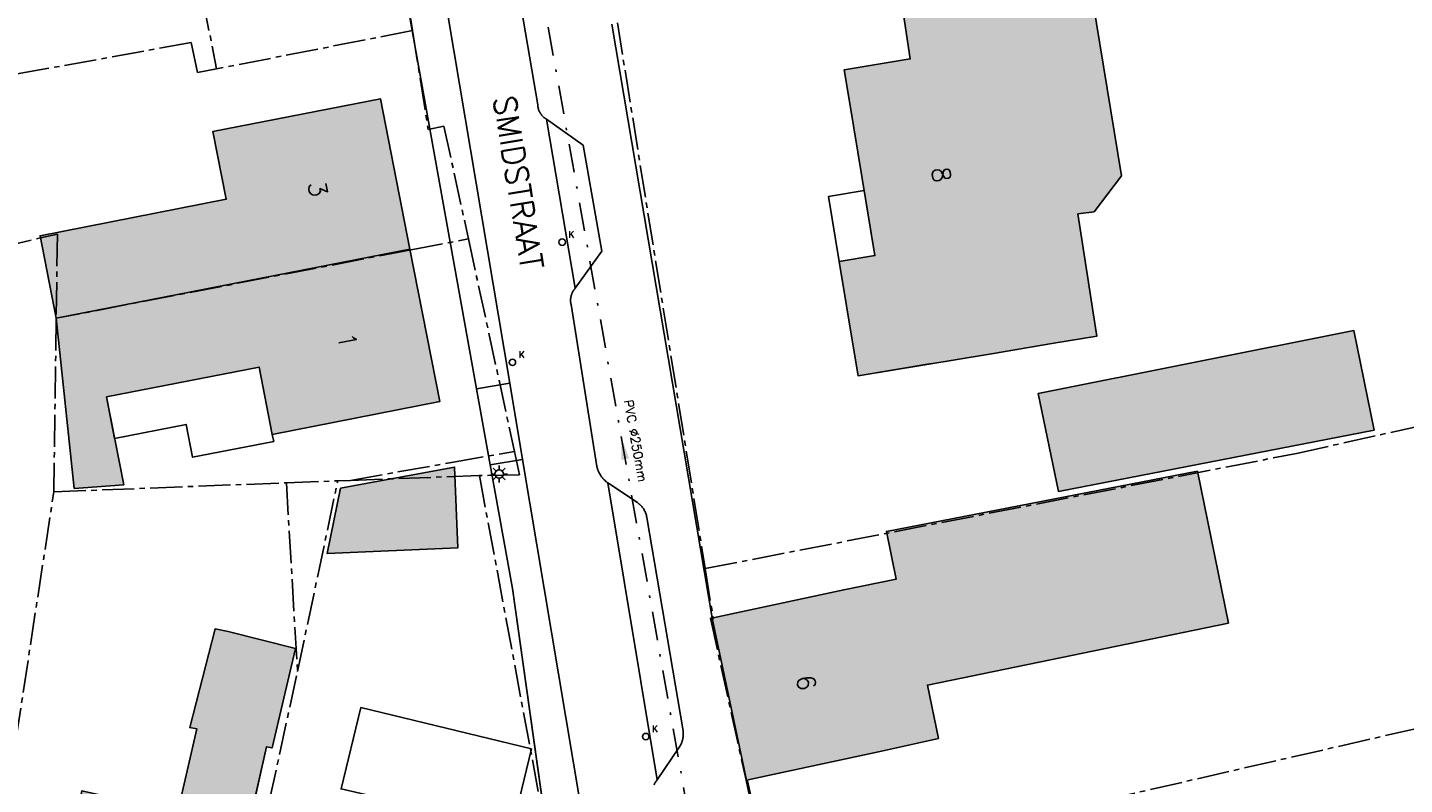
# Model space of a CAD drawing. Header units: metres. Extents: x 202952 to 203755, y 349031 to 349702.
# Tile 62 of 84: x 203400 to 203461, y 349373 to 349407. Entities that reach past the tile are written whole.
import ezdxf
from ezdxf.enums import TextEntityAlignment as Align

# ---------------------------------------------------------------- set-up
doc = ezdxf.new("R2010")
doc.units = ezdxf.units.M
doc.linetypes.add('1-200 CENTER', pattern=[4.28625, 2.8575, -0.47625, 0.47625, -0.47625])
doc.linetypes.add('1-200 DASHDOT', pattern=[2.54, 1.27, -0.635, 0, -0.635])
for name, color, linetype in [('bgt.onbegroeidterreindeel', 252, 'Continuous'), ('PH-BEST-BEBOUWING', 1, 'Continuous'), ('PH-BEST-BEBOUWING-ARCERING', 254, 'Continuous'), ('PH-BEST-HUISNUMMER', 7, 'Continuous'), ('PH-BEST-KADASTRALE-GRENS', 240, '1-200 CENTER'), ('PH-BEST-KOLK', 8, 'Continuous'), ('PH-BEST-LICHTMAST-HANDHAVENB', 6, 'Continuous'), ('PH-BEST-RIO-HANDHAVEN-RWA', 44, '1-200 DASHDOT'), ('PH-BEST-RIO-TEKST', 8, 'Continuous'), ('PH-BEST-STRAATNAAM-RIOLERING', 7, 'Continuous'), ('PH-BEST-WEGDEEL', 254, 'Continuous')]:
    doc.layers.add(name, color=color, linetype=linetype)
doc.styles.add('ROMANS', font='romans.shx')

# ---------------------------------------------------------------- blocks, each defined once
blk = doc.blocks.new('*U50')
blk.add_circle((0, 0), 0.142)
at = {"ltscale": 0.05, "style": 'ROMANS'}
blk.add_text('K', height=0.3, dxfattribs=at).set_placement((0.277, 0.195))
blk = doc.blocks.new('Materialisatie')
blk.add_solid([(-1.04, 0.173), (-1.04, -0.173), (0, 0)])
at = {"style": 'ROMANS'}
blk.add_attdef('MATERIALISATIE', (-2.631, 0.657), '', height=0.4, dxfattribs=at)
blk = doc.blocks.new('Lichtmast 2')
at = {"flags": 128}
for points in [[(-0.5, 0), (-0.25, 0)], [(-0.354, 0.354), (-0.177, 0.177)], [(0, 0.25), (0, 0.5)], [(0.177, 0.177), (0.354, 0.354)], [(0.25, 0), (0.5, 0)], [(-0.354, -0.354), (-0.177, -0.177)], [(0, -0.5), (0, -0.25)], [(0.177, -0.177), (0.354, -0.354)]]:
    blk.add_lwpolyline(points, dxfattribs=at)
blk.add_circle((0, 0), 0.25)

msp = doc.modelspace()

# ---------------------------------------------------------------- hatches: boundary and pattern name
at = {"layer": 'PH-BEST-BEBOUWING-ARCERING'}
for points in [[(203448.444, 349400.295), (203447.177, 349408.057), (203445.337, 349409.45), (203438.619, 349408.37), (203439.056, 349405.492), (203436.12, 349405.006), (203436.339, 349403.686), (203437.49, 349396.746), (203435.9, 349396.486), (203436.553, 349392.538), (203436.74, 349391.406), (203442.66, 349392.386), (203445.442, 349392.851), (203447.352, 349393.17), (203447.191, 349394.201), (203446.95, 349395.746), (203446.504, 349398.6), (203447.229, 349398.693)], [(203442.66, 349392.386), (203436.74, 349391.406), (203436.553, 349392.538), (203435.9, 349396.486), (203437.49, 349396.746), (203436.339, 349403.686), (203436.12, 349405.006), (203439.056, 349405.492), (203438.619, 349408.37), (203445.337, 349409.45), (203447.177, 349408.057), (203448.444, 349400.295), (203447.229, 349398.693), (203446.504, 349398.6), (203446.95, 349395.746), (203447.191, 349394.201), (203447.352, 349393.17), (203445.442, 349392.851)], [(203459.673, 349388.985), (203445.638, 349386.267), (203444.746, 349390.622), (203458.77, 349393.414)], [(203451.816, 349387.158), (203438.001, 349384.483), (203438.433, 349382.366), (203436.1, 349381.89), (203430.297, 349380.644), (203430.263, 349380.56), (203431.78, 349373.43), (203435.152, 349374.154), (203437.65, 349374.69), (203440.309, 349375.287), (203439.822, 349377.656), (203453.199, 349380.41)], [(203430.263, 349380.56), (203430.297, 349380.644), (203436.1, 349381.89), (203438.433, 349382.366), (203438.001, 349384.483), (203451.816, 349387.158), (203453.199, 349380.41), (203439.822, 349377.656), (203440.309, 349375.287), (203437.65, 349374.69), (203435.152, 349374.154), (203431.78, 349373.43)], [(203409.06, 349370.21), (203409.321, 349371.321), (203409.626, 349371.242), (203410.451, 349374.913), (203410.7, 349374.863), (203411.734, 349379.284), (203408.741, 349380.032), (203408.166, 349380.148), (203407.04, 349375.768), (203407.353, 349375.715), (203406.489, 349371.975), (203404.725, 349372.383), (203402.248, 349372.955), (203402.03, 349371.93), (203400.6, 349366.1), (203401.975, 349365.764), (203406.139, 349364.745), (203407.642, 349364.428), (203407.714, 349364.719), (203408.025, 349365.991)]]:
    msp.add_hatch(color=256, dxfattribs=at).paths.add_polyline_path(points)
h = msp.add_hatch(color=256, dxfattribs=at)
h.paths.add_polyline_path([(203401.106, 349393.962), (203400.387, 349397.633), (203408.66, 349399.252), (203408.07, 349402.265), (203415.509, 349403.721), (203416.818, 349397.038)], flags=16)
h.paths.add_polyline_path([(203404.104, 349386.56), (203401.904, 349386.398), (203401.106, 349393.962), (203416.818, 349397.038), (203418.145, 349390.257), (203410.706, 349388.801), (203410.12, 349391.794), (203403.339, 349390.466)], flags=17)
msp.add_hatch(color=256, dxfattribs=at).paths.add_polyline_path([(203413.731, 349386.404), (203418.811, 349387.344), (203418.949, 349383.75), (203413.142, 349383.511)], flags=17)

# ---------------------------------------------------------------- linework, layer by layer
at = {"layer": 'bgt.onbegroeidterreindeel'}
for p, q in [((203416.692, 349408.073), (203419.788, 349390.822)), ((203419.788, 349390.822), (203420.393, 349387.45)), ((203420.393, 349387.45), (203421.38, 349381.948)), ((203421.38, 349381.948), (203422.906, 349371.089)), ((203408.166, 349380.148), (203407.04, 349375.768)), ((203408.741, 349380.032), (203408.166, 349380.148)), ((203411.734, 349379.284), (203408.741, 349380.032)), ((203410.7, 349374.863), (203411.734, 349379.284)), ((203407.353, 349375.715), (203406.489, 349371.975)), ((203407.04, 349375.768), (203407.353, 349375.715)), ((203409.626, 349371.242), (203410.451, 349374.913)), ((203410.451, 349374.913), (203410.7, 349374.863))]:
    msp.add_line(p, q, dxfattribs=at)
msp.add_lwpolyline([(203440, 349408.592), (203438.619, 349408.37), (203439.056, 349405.492), (203436.12, 349405.006), (203436.339, 349403.686), (203437.49, 349396.746), (203435.9, 349396.486), (203436.553, 349392.538), (203436.74, 349391.406), (203440, 349391.946)], dxfattribs=at)
for points in [[(203401.106, 349393.962), (203401.904, 349386.398), (203404.104, 349386.56), (203403.339, 349390.466), (203410.12, 349391.794), (203410.706, 349388.801), (203418.145, 349390.257), (203416.818, 349397.038), (203415.509, 349403.721), (203408.07, 349402.265), (203408.66, 349399.252), (203400.387, 349397.633), (203401.106, 349393.962)], [(203413.731, 349386.404), (203413.142, 349383.511), (203418.949, 349383.75), (203418.811, 349387.344), (203413.731, 349386.404)]]:
    msp.add_lwpolyline(points, close=True, dxfattribs=at)
at = {"layer": 'PH-BEST-BEBOUWING'}
for points in [[(203442.66, 349392.386), (203436.74, 349391.406), (203436.553, 349392.538), (203435.9, 349396.486), (203437.49, 349396.746), (203436.339, 349403.686), (203436.12, 349405.006), (203439.056, 349405.492), (203438.619, 349408.37), (203445.337, 349409.45), (203447.177, 349408.057), (203448.444, 349400.295), (203447.229, 349398.693), (203446.504, 349398.6), (203446.95, 349395.746), (203447.191, 349394.201), (203447.352, 349393.17), (203445.442, 349392.851), (203442.66, 349392.386)], [(203442.66, 349392.386), (203436.74, 349391.406), (203436.553, 349392.538), (203435.9, 349396.486), (203437.49, 349396.746), (203436.339, 349403.686), (203436.12, 349405.006), (203439.056, 349405.492), (203438.619, 349408.37), (203445.337, 349409.45), (203447.177, 349408.057), (203448.444, 349400.295), (203447.229, 349398.693), (203446.504, 349398.6), (203446.95, 349395.746), (203447.191, 349394.201), (203447.352, 349393.17), (203445.442, 349392.851), (203442.66, 349392.386)], [(203401.106, 349393.962), (203400.387, 349397.633), (203408.66, 349399.252), (203408.07, 349402.265), (203415.509, 349403.721), (203416.818, 349397.038), (203401.106, 349393.962)], [(203437.49, 349396.746), (203435.9, 349396.486), (203435.427, 349399.378), (203437.011, 349399.637), (203437.49, 349396.746)], [(203404.104, 349386.56), (203401.904, 349386.398), (203401.106, 349393.962), (203416.818, 349397.038), (203418.145, 349390.257), (203410.706, 349388.801), (203410.12, 349391.794), (203403.339, 349390.466), (203404.104, 349386.56)], [(203459.673, 349388.985), (203445.638, 349386.267), (203444.746, 349390.622), (203458.77, 349393.414), (203459.673, 349388.985)], [(203410.12, 349391.794), (203410.706, 349388.801), (203410.768, 349388.485), (203407.166, 349387.78), (203406.88, 349389.243), (203403.7, 349388.62), (203403.339, 349390.466), (203410.12, 349391.794)], [(203413.731, 349386.404), (203418.811, 349387.344), (203418.949, 349383.75), (203413.142, 349383.511), (203413.731, 349386.404)], [(203430.263, 349380.56), (203430.297, 349380.644), (203436.1, 349381.89), (203438.433, 349382.366), (203438.001, 349384.483), (203451.816, 349387.158), (203453.199, 349380.41), (203439.822, 349377.656), (203440.309, 349375.287), (203437.65, 349374.69), (203435.152, 349374.154), (203431.78, 349373.43), (203430.263, 349380.56)], [(203430.263, 349380.56), (203430.297, 349380.644), (203436.1, 349381.89), (203438.433, 349382.366), (203438.001, 349384.483), (203451.816, 349387.158), (203453.199, 349380.41), (203439.822, 349377.656), (203440.309, 349375.287), (203437.65, 349374.69), (203435.152, 349374.154), (203431.78, 349373.43), (203430.263, 349380.56)], [(203407.714, 349364.719), (203407.642, 349364.428), (203406.139, 349364.745), (203401.975, 349365.764), (203400.6, 349366.1), (203402.03, 349371.93), (203402.248, 349372.955), (203404.725, 349372.383), (203406.489, 349371.975), (203407.353, 349375.715), (203407.04, 349375.768), (203408.166, 349380.148), (203408.741, 349380.032), (203411.734, 349379.284), (203410.7, 349374.863), (203410.451, 349374.913), (203409.626, 349371.242), (203409.321, 349371.321), (203409.06, 349370.21), (203408.025, 349365.991), (203407.714, 349364.719)], [(203422.221, 349374.815), (203421.345, 349371.203), (203416.629, 349372.369), (203413.763, 349373.042), (203414.639, 349376.654), (203422.221, 349374.815)]]:
    msp.add_lwpolyline(points, close=True, dxfattribs=at)
at = {"layer": 'PH-BEST-KADASTRALE-GRENS', "ltscale": 0.5}
for p, q in [((203416.939, 349406.752), (203408.232, 349405.047)), ((203416.939, 349406.752), (203417.631, 349402.358)), ((203426.041, 349407.101), (203429.944, 349382.83)), ((203408.232, 349405.047), (203407.388, 349404.882)), ((203394.436, 349396.124), (203400.407, 349397.53)), ((203400.407, 349397.53), (203401.158, 349397.706)), ((203401.158, 349397.706), (203401.106, 349393.961)), ((203416.872, 349397.004), (203419.421, 349397.495)), ((203419.421, 349397.495), (203421.469, 349388.043)), ((203416.872, 349397.004), (203401.106, 349393.961)), ((203401.106, 349393.961), (203400.999, 349386.247)), ((203400.999, 349386.247), (203411.331, 349386.647)), ((203411.331, 349386.647), (203413.616, 349386.734)), ((203411.331, 349386.647), (203411.826, 349378.252)), ((203411.826, 349378.252), (203413.616, 349386.734)), ((203413.616, 349386.734), (203414.182, 349386.755)), ((203414.182, 349386.755), (203419.909, 349386.97)), ((203398.019, 349366.739), (203400.999, 349386.247)), ((203429.944, 349382.83), (203430.297, 349380.643)), ((203408.752, 349364.101), (203411.826, 349378.252)), ((203433.017, 349369.178), (203472.242, 349378.174))]:
    msp.add_line(p, q, dxfattribs=at)
for points in [[(203413.466, 349426.522), (203415.111, 349418.989), (203414.798, 349418.915), (203416.73, 349408.08), (203416.939, 349406.752)], [(203404.77, 349424.14), (203404.87, 349423.59), (203406.359, 349414.889), (203406.786, 349412.365), (203408.232, 349405.047)], [(203407.388, 349404.882), (203407.102, 349406.216), (203392.896, 349403.653), (203394.436, 349396.124)], [(203417.631, 349402.358), (203418.336, 349402.505), (203419.421, 349397.495)], [(203429.944, 349382.83), (203456.226, 349387.954), (203468.132, 349390.6)], [(203414.182, 349386.755), (203418.672, 349387.549), (203421.469, 349388.043)], [(203421.469, 349388.043), (203421.694, 349387.004), (203419.909, 349386.97)], [(203419.909, 349386.97), (203422.962, 349370.586), (203423.628, 349361.954), (203420.49, 349361.16)], [(203430.297, 349380.643), (203430.178, 349380.623), (203431.761, 349373.426), (203432.669, 349369.098), (203433.017, 349369.178)]]:
    msp.add_lwpolyline(points, dxfattribs=at)
at = {"layer": 'PH-BEST-RIO-HANDHAVEN-RWA'}
msp.add_line((203422.048, 349412.096), (203430.368, 349365.344), dxfattribs=at)
at = {"layer": 'PH-BEST-WEGDEEL'}
for points in [[(203416.534, 349419.176), (203421.257, 349391.069), (203419.788, 349390.822), (203416.692, 349408.073), (203416.73, 349408.08), (203415.843, 349413.103), (203414.805, 349418.982)], [(203426.007, 349362.803), (203421.825, 349387.69), (203421.257, 349391.069), (203416.534, 349419.176)], [(203421.142, 349411.426), (203422.501, 349403.442), (203422.503, 349403.421), (203422.505, 349403.4), (203422.508, 349403.379), (203422.511, 349403.358), (203422.515, 349403.337), (203422.519, 349403.316), (203422.524, 349403.295), (203422.53, 349403.275), (203422.536, 349403.254), (203422.543, 349403.234), (203422.55, 349403.214), (203422.558, 349403.194), (203422.566, 349403.174), (203422.575, 349403.155), (203422.584, 349403.136), (203422.594, 349403.117), (203422.604, 349403.099), (203422.615, 349403.081), (203422.627, 349403.063), (203422.639, 349403.045), (203422.651, 349403.028), (203422.664, 349403.011), (203422.677, 349402.994), (203422.69, 349402.978), (203422.704, 349402.962), (203422.719, 349402.946), (203422.734, 349402.931), (203422.749, 349402.917), (203422.765, 349402.903), (203422.781, 349402.889), (203422.798, 349402.876), (203422.815, 349402.863), (203422.832, 349402.85), (203422.849, 349402.838), (203422.867, 349402.826), (203422.885, 349402.815), (203424.165, 349395.292), (203424.151, 349395.276), (203424.138, 349395.259), (203424.125, 349395.242), (203424.113, 349395.225), (203424.101, 349395.208), (203424.089, 349395.19), (203424.078, 349395.172), (203424.067, 349395.154), (203424.057, 349395.135), (203424.047, 349395.116), (203424.038, 349395.097), (203424.029, 349395.077), (203424.021, 349395.057), (203424.013, 349395.037), (203424.006, 349395.017), (203423.999, 349394.997), (203423.993, 349394.976), (203423.988, 349394.956), (203423.983, 349394.935), (203423.978, 349394.915), (203423.974, 349394.894), (203423.971, 349394.873), (203423.968, 349394.852), (203423.966, 349394.831), (203423.964, 349394.81), (203423.963, 349394.788), (203423.962, 349394.767), (203423.962, 349394.746), (203423.962, 349394.724), (203423.963, 349394.703), (203423.965, 349394.682), (203423.967, 349394.661), (203423.97, 349394.64), (203423.973, 349394.619), (203423.977, 349394.598), (203423.981, 349394.577), (203425.135, 349387.373), (203425.141, 349387.344), (203425.148, 349387.315), (203425.156, 349387.286), (203425.165, 349387.258), (203425.174, 349387.23), (203425.184, 349387.202), (203425.194, 349387.174), (203425.206, 349387.146), (203425.218, 349387.119), (203425.231, 349387.092), (203425.245, 349387.066), (203425.259, 349387.04), (203425.274, 349387.014), (203425.289, 349386.988), (203425.305, 349386.963), (203425.322, 349386.939), (203425.339, 349386.914), (203425.357, 349386.891), (203425.375, 349386.867), (203425.394, 349386.844), (203425.414, 349386.822), (203425.434, 349386.8), (203425.455, 349386.779), (203425.477, 349386.759), (203425.499, 349386.739), (203425.521, 349386.719), (203425.544, 349386.7), (203425.567, 349386.681), (203425.591, 349386.663), (203425.615, 349386.646), (203427.807, 349373.44), (203427.792, 349373.422), (203427.777, 349373.403), (203427.763, 349373.384), (203427.749, 349373.365), (203427.736, 349373.345), (203427.723, 349373.325), (203427.711, 349373.305), (203427.699, 349373.284), (203427.688, 349373.263), (203427.678, 349373.242), (203427.668, 349373.22)], [(203427.668, 349373.22), (203427.678, 349373.242), (203427.688, 349373.263), (203427.699, 349373.284), (203427.711, 349373.305), (203427.723, 349373.325), (203427.736, 349373.345), (203427.749, 349373.365), (203427.763, 349373.384), (203427.777, 349373.403), (203427.792, 349373.422), (203427.807, 349373.44), (203428.778, 349374.869), (203428.793, 349374.891), (203428.807, 349374.913), (203428.821, 349374.936), (203428.834, 349374.959), (203428.847, 349374.982), (203428.859, 349375.006), (203428.871, 349375.03), (203428.882, 349375.054), (203428.892, 349375.078), (203428.902, 349375.103), (203428.911, 349375.128), (203428.919, 349375.153), (203428.927, 349375.178), (203428.934, 349375.204), (203428.94, 349375.229), (203428.946, 349375.255), (203428.951, 349375.281), (203428.956, 349375.307), (203428.96, 349375.333), (203428.963, 349375.36), (203428.966, 349375.386), (203428.968, 349375.412), (203428.969, 349375.439), (203428.97, 349375.465), (203428.97, 349375.492), (203428.969, 349375.518), (203428.968, 349375.545), (203428.966, 349375.571), (203428.963, 349375.598), (203428.96, 349375.624), (203427.35, 349385.099), (203427.346, 349385.126), (203427.341, 349385.152), (203427.335, 349385.179), (203427.329, 349385.205), (203427.322, 349385.231), (203427.314, 349385.257), (203427.305, 349385.283), (203427.296, 349385.308), (203427.286, 349385.333), (203427.275, 349385.358), (203427.264, 349385.383), (203427.252, 349385.407), (203427.239, 349385.431), (203427.225, 349385.454), (203427.211, 349385.477), (203427.196, 349385.5), (203427.181, 349385.522), (203427.165, 349385.544), (203427.149, 349385.565), (203427.132, 349385.586), (203427.114, 349385.606), (203427.096, 349385.626), (203427.077, 349385.645), (203427.057, 349385.664), (203427.037, 349385.682), (203427.017, 349385.7), (203426.996, 349385.717), (203426.974, 349385.734), (203426.952, 349385.75), (203426.93, 349385.765), (203425.615, 349386.646), (203425.591, 349386.663), (203425.567, 349386.681), (203425.544, 349386.7), (203425.521, 349386.719), (203425.499, 349386.739), (203425.477, 349386.759), (203425.455, 349386.779), (203425.434, 349386.8), (203425.414, 349386.822), (203425.394, 349386.844), (203425.375, 349386.867), (203425.357, 349386.891), (203425.339, 349386.914), (203425.322, 349386.939), (203425.305, 349386.963), (203425.289, 349386.988), (203425.274, 349387.014), (203425.259, 349387.04), (203425.245, 349387.066), (203425.231, 349387.092), (203425.218, 349387.119), (203425.206, 349387.146), (203425.194, 349387.174), (203425.184, 349387.202), (203425.174, 349387.23), (203425.165, 349387.258), (203425.156, 349387.286), (203425.148, 349387.315), (203425.141, 349387.344), (203425.135, 349387.373), (203423.981, 349394.577), (203423.977, 349394.598), (203423.973, 349394.619), (203423.97, 349394.64), (203423.967, 349394.661), (203423.965, 349394.682), (203423.963, 349394.703), (203423.962, 349394.724), (203423.962, 349394.746), (203423.962, 349394.767), (203423.963, 349394.788), (203423.964, 349394.81), (203423.966, 349394.831), (203423.968, 349394.852), (203423.971, 349394.873), (203423.974, 349394.894), (203423.978, 349394.915), (203423.983, 349394.935), (203423.988, 349394.956), (203423.993, 349394.976), (203423.999, 349394.997), (203424.006, 349395.017), (203424.013, 349395.037), (203424.021, 349395.057), (203424.029, 349395.077), (203424.038, 349395.097), (203424.047, 349395.116), (203424.057, 349395.135), (203424.067, 349395.154), (203424.078, 349395.172), (203424.089, 349395.19), (203424.101, 349395.208), (203424.113, 349395.225), (203424.125, 349395.242), (203424.138, 349395.259), (203424.151, 349395.276), (203424.165, 349395.292), (203425.353, 349396.949), (203424.522, 349401.652), (203422.885, 349402.815), (203422.867, 349402.826), (203422.849, 349402.838), (203422.832, 349402.85), (203422.815, 349402.863), (203422.798, 349402.876), (203422.781, 349402.889), (203422.765, 349402.903), (203422.749, 349402.917), (203422.734, 349402.931), (203422.719, 349402.946), (203422.704, 349402.962), (203422.69, 349402.978), (203422.677, 349402.994), (203422.664, 349403.011), (203422.651, 349403.028), (203422.639, 349403.045), (203422.627, 349403.063), (203422.615, 349403.081), (203422.604, 349403.099), (203422.594, 349403.117), (203422.584, 349403.136), (203422.575, 349403.155), (203422.566, 349403.174), (203422.558, 349403.194), (203422.55, 349403.214), (203422.543, 349403.234), (203422.536, 349403.254), (203422.53, 349403.275), (203422.524, 349403.295), (203422.519, 349403.316), (203422.515, 349403.337), (203422.511, 349403.358), (203422.508, 349403.379), (203422.505, 349403.4), (203422.503, 349403.421), (203422.501, 349403.442), (203421.142, 349411.426)], [(203425.797, 349407.031), (203430.263, 349380.56), (203431.78, 349373.43), (203431.817, 349373.393), (203435.382, 349357.138)], [(203422.906, 349371.089), (203421.38, 349381.948), (203420.393, 349387.45), (203421.825, 349387.69), (203426.007, 349362.803)]]:
    msp.add_lwpolyline(points, dxfattribs=at)
for points in [[(203422.885, 349402.815), (203424.522, 349401.652), (203425.353, 349396.949), (203424.165, 349395.292), (203422.885, 349402.815)], [(203421.825, 349387.69), (203420.393, 349387.45), (203419.788, 349390.822), (203421.257, 349391.069), (203421.825, 349387.69)], [(203425.615, 349386.646), (203426.93, 349385.765), (203426.952, 349385.75), (203426.974, 349385.734), (203426.996, 349385.717), (203427.017, 349385.7), (203427.037, 349385.682), (203427.057, 349385.664), (203427.077, 349385.645), (203427.096, 349385.626), (203427.114, 349385.606), (203427.132, 349385.586), (203427.149, 349385.565), (203427.165, 349385.544), (203427.181, 349385.522), (203427.196, 349385.5), (203427.211, 349385.477), (203427.225, 349385.454), (203427.239, 349385.431), (203427.252, 349385.407), (203427.264, 349385.383), (203427.275, 349385.358), (203427.286, 349385.333), (203427.296, 349385.308), (203427.305, 349385.283), (203427.314, 349385.257), (203427.322, 349385.231), (203427.329, 349385.205), (203427.335, 349385.179), (203427.341, 349385.152), (203427.346, 349385.126), (203427.35, 349385.099), (203428.96, 349375.624), (203428.963, 349375.598), (203428.966, 349375.571), (203428.968, 349375.545), (203428.969, 349375.518), (203428.97, 349375.492), (203428.97, 349375.465), (203428.969, 349375.439), (203428.968, 349375.412), (203428.966, 349375.386), (203428.963, 349375.36), (203428.96, 349375.333), (203428.956, 349375.307), (203428.951, 349375.281), (203428.946, 349375.255), (203428.94, 349375.229), (203428.934, 349375.204), (203428.927, 349375.178), (203428.919, 349375.153), (203428.911, 349375.128), (203428.902, 349375.103), (203428.892, 349375.078), (203428.882, 349375.054), (203428.871, 349375.03), (203428.859, 349375.006), (203428.847, 349374.982), (203428.834, 349374.959), (203428.821, 349374.936), (203428.807, 349374.913), (203428.793, 349374.891), (203428.778, 349374.869), (203427.807, 349373.44), (203425.615, 349386.646)]]:
    msp.add_lwpolyline(points, close=True, dxfattribs=at)

# ---------------------------------------------------------------- block references
at = {"layer": 'PH-BEST-KOLK', "color": 9}
for p in [(203423.588, 349397.343), (203421.379, 349392), (203427.303, 349375.365)]:
    msp.add_blockref('*U50', p, dxfattribs=at)
at = {"layer": 'PH-BEST-KOLK'}
for p in [(203423.588, 349397.343), (203421.379, 349392), (203427.303, 349375.365)]:
    msp.add_blockref('*U50', p, dxfattribs=at)
at = {"layer": 'PH-BEST-LICHTMAST-HANDHAVENB', "color": 9, "xscale": 0.75, "yscale": 0.75, "zscale": 0.75}
msp.add_blockref('Lichtmast 2', (203420.79, 349387.038), dxfattribs=at)
at = {"layer": 'PH-BEST-LICHTMAST-HANDHAVENB', "xscale": 0.75, "yscale": 0.75, "zscale": 0.75}
msp.add_blockref('Lichtmast 2', (203420.79, 349387.038), dxfattribs=at)
at = {"layer": 'PH-BEST-RIO-TEKST'}
ref = msp.add_blockref('Materialisatie', (203426.208, 349388.72), dxfattribs=dict(at, rotation=100.0907350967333))
ref.add_attrib('MATERIALISATIE', 'PVC %%c250mm ', (203426.33, 349390.295), dxfattribs={"layer": '0', "height": 0.4, "rotation": 280.09074, "style": 'ROMANS'})

# ---------------------------------------------------------------- texts
at = {"layer": 'PH-BEST-HUISNUMMER', "style": 'ROMANS'}
for s, rotation, p in [('8', 279.4, (203440.441, 349400.344)), ('3', 281.1, (203412.729, 349399.707)), ('1', 281.1, (203414.047, 349392.975)), ('6', 281.6, (203434.436, 349377.766))]:
    msp.add_text(s, height=0.8, rotation=rotation, dxfattribs=at).set_placement(p, align=Align.MIDDLE_CENTER)
at = {"layer": 'PH-BEST-STRAATNAAM-RIOLERING', "style": 'ROMANS'}
msp.add_text('SMIDSTRAAT', height=1, rotation=279.2, dxfattribs=at).set_placement((203421.634, 349399.992), align=Align.MIDDLE_CENTER)

doc.saveas('drawing.dxf')
